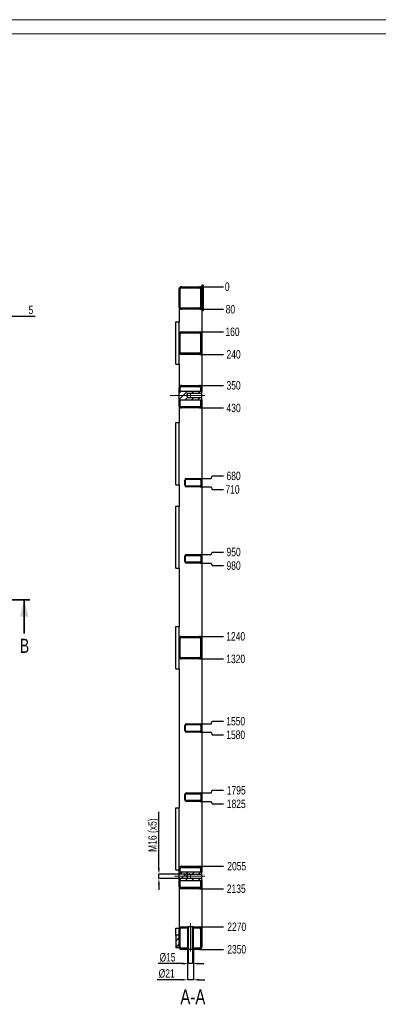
# Model space of a CAD drawing. Header units: millimetres. Extents: x 0 to 841, y 0 to 594.
# Tile 11 of 19: x 246 to 373, y 245 to 594. Entities that reach past the tile are written whole.
import ezdxf

# ---------------------------------------------------------------- set-up
doc = ezdxf.new("R2010")
doc.units = ezdxf.units.MM
doc.header["$PDSIZE"] = -1
doc.linetypes.add('CENTERX2', pattern=[20.32, 12.7, -2.54, 2.54, -2.54])
for name, color, linetype in [('COTES', 1, 'Continuous'), ('NOTES', 6, 'Continuous'), ('TRAIT-FINS', 9, 'Continuous'), ('TRAIT-MIXTES', 3, 'CENTERX2')]:
    doc.layers.add(name, color=color, linetype=linetype)
doc.layers.add('TRAIT-FORT', color=4, linetype='Continuous', lineweight=25)
doc.styles.add('SLDTEXTSTYLE0', font='TXT', dxfattribs={"width": 0.75})
doc.dimstyles.new('SLDDIMSTYLE0', dxfattribs={"dimtxt": 3, "dimasz": 0.333333, "dimexe": 0, "dimexo": 0.0625, "dimgap": 0.75, "dimtad": 0, "dimtih": 1, "dimtoh": 1, "dimdec": 0, "dimlfac": 10, "dimrnd": 1e-09, "dimdsep": 46, "dimtxsty": 'SLDTEXTSTYLE0', "dimblk1": 'ORIGIN', "dimblk2": 'ORIGIN', "dimsah": 1, "dimcen": 0.09, "dimadec": 0, "dimazin": 2, "dimtfac": 1, "dimtdec": 0, "dimtofl": 0, "dimtmove": 0, "dimatfit": 3, "dimldrblk": 'ORIGIN', "dimfxl": 1, "dimfrac": 2, "dimtolj": 1, "dimtzin": 12, "dimarcsym": 0})
doc.dimstyles.new('SLDDIMSTYLE1', dxfattribs={"dimtxt": 3, "dimasz": 2, "dimexe": 0, "dimexo": 0.0625, "dimgap": 0.75, "dimtad": 0, "dimtih": 1, "dimtoh": 1, "dimdec": 0, "dimlfac": 10, "dimrnd": 1e-09, "dimzin": 12, "dimdsep": 46, "dimtxsty": 'SLDTEXTSTYLE0', "dimsah": 1, "dimcen": 0.09, "dimadec": 0, "dimazin": 3, "dimtfac": 1, "dimtdec": 0, "dimtofl": 0, "dimtmove": 0, "dimatfit": 3, "dimfxl": 1, "dimfrac": 2, "dimtolj": 1, "dimtzin": 12, "dimarcsym": 0})
doc.dimstyles.new('SLDDIMSTYLE3', dxfattribs={"dimtxt": 3, "dimasz": 2, "dimexe": 0, "dimexo": 0.0625, "dimgap": 0.75, "dimtad": 1, "dimdec": 0, "dimlfac": 10, "dimrnd": 1e-09, "dimzin": 12, "dimdsep": 46, "dimtxsty": 'SLDTEXTSTYLE0', "dimsah": 1, "dimcen": 0.09, "dimadec": 0, "dimazin": 3, "dimtfac": 1, "dimtdec": 0, "dimtmove": 0, "dimatfit": 0, "dimfxl": 1, "dimfrac": 2, "dimtolj": 1, "dimtzin": 12, "dimarcsym": 0})

# ---------------------------------------------------------------- blocks, each defined once
blk = doc.blocks.new('_D_13')
at = {"layer": 'COTES', "color": 0, "lineweight": -2, "transparency": 16777216}
for p, q in [((239.7, 499.24), (239.7, 488.84)), ((240.2, 490.74), (240.2, 488.84)), ((237.7, 488.84), (235.7, 488.84)), ((239.7, 488.84), (240.2, 488.84)), ((242.2, 488.84), (251.07, 488.84))]:
    blk.add_line(p, q, dxfattribs=at)
at = {"layer": 'COTES', "color": 0, "transparency": 16777216}
for points in [[(237.7, 489.17), (237.7, 488.5), (239.7, 488.84)], [(242.2, 489.17), (242.2, 488.5), (240.2, 488.84)]]:
    blk.add_solid(points, dxfattribs=at)
at = {"layer": 'Defpoints', "color": 0, "transparency": 16777216}
for p in [(239.7, 499.3), (240.2, 490.8), (240.2, 488.84)]:
    blk.add_point(p, dxfattribs=at)
at = {"layer": 'COTES', "color": 0, "transparency": 16777216, "insert": (249.57, 492.59), "char_height": 3, "attachment_point": 2, "style": 'SLDTEXTSTYLE0'}
blk.add_mtext('\\A1;5', dxfattribs=at)
blk = doc.blocks.new('_D_46')
at = {"layer": 'COTES', "color": 0, "lineweight": -2, "transparency": 16777216}
blk.add_line((309.41, 499.3), (317.89, 499.3), dxfattribs=at)
at = {"layer": 'Defpoints', "color": 0, "transparency": 16777216}
for p in [(309.35, 499.3), (309.35, 499.3), (317.89, 499.3)]:
    blk.add_point(p, dxfattribs=at)
at = {"layer": 'COTES', "color": 0, "transparency": 16777216, "insert": (319.2, 499.3), "char_height": 3, "attachment_point": 5, "style": 'SLDTEXTSTYLE0'}
blk.add_mtext('\\A1;0', dxfattribs=at)
blk = doc.blocks.new('_Origin')
at = {"color": 0, "linetype": 'ByBlock', "lineweight": -2}
blk.add_line((0, 0), (-1, 0), dxfattribs=at)
blk.add_circle((0, 0), 0.5, dxfattribs=at)
blk = doc.blocks.new('_D_47')
at = {"layer": 'COTES', "color": 0, "lineweight": -2, "transparency": 16777216}
blk.add_line((309.41, 491.3), (317.89, 491.3), dxfattribs=at)
at = {"layer": 'Defpoints', "color": 0, "transparency": 16777216}
for p in [(309.35, 499.3), (309.35, 491.3), (317.89, 491.3)]:
    blk.add_point(p, dxfattribs=at)
at = {"layer": 'COTES', "color": 0, "transparency": 16777216, "insert": (320.32, 491.3), "char_height": 3, "attachment_point": 5, "style": 'SLDTEXTSTYLE0'}
blk.add_mtext('\\A1;80', dxfattribs=at)
blk = doc.blocks.new('_D_48')
at = {"layer": 'COTES', "color": 0, "lineweight": -2, "transparency": 16777216}
blk.add_line((309.41, 483.3), (317.89, 483.3), dxfattribs=at)
at = {"layer": 'Defpoints', "color": 0, "transparency": 16777216}
for p in [(309.35, 499.3), (309.35, 483.3), (317.89, 483.3)]:
    blk.add_point(p, dxfattribs=at)
at = {"layer": 'COTES', "color": 0, "transparency": 16777216, "insert": (321.07, 483.3), "char_height": 3, "attachment_point": 5, "style": 'SLDTEXTSTYLE0'}
blk.add_mtext('\\A1;160', dxfattribs=at)
blk = doc.blocks.new('_D_49')
at = {"layer": 'COTES', "color": 0, "lineweight": -2, "transparency": 16777216}
blk.add_line((309.41, 475.3), (317.89, 475.3), dxfattribs=at)
at = {"layer": 'Defpoints', "color": 0, "transparency": 16777216}
for p in [(309.35, 499.3), (309.35, 475.3), (317.89, 475.3)]:
    blk.add_point(p, dxfattribs=at)
at = {"layer": 'COTES', "color": 0, "transparency": 16777216, "insert": (321.45, 475.3), "char_height": 3, "attachment_point": 5, "style": 'SLDTEXTSTYLE0'}
blk.add_mtext('\\A1;240', dxfattribs=at)
blk = doc.blocks.new('_D_50')
at = {"layer": 'COTES', "color": 0, "lineweight": -2, "transparency": 16777216}
blk.add_line((309.41, 464.3), (317.89, 464.3), dxfattribs=at)
at = {"layer": 'Defpoints', "color": 0, "transparency": 16777216}
for p in [(309.35, 499.3), (309.35, 464.3), (317.89, 464.3)]:
    blk.add_point(p, dxfattribs=at)
at = {"layer": 'COTES', "color": 0, "transparency": 16777216, "insert": (321.45, 464.3), "char_height": 3, "attachment_point": 5, "style": 'SLDTEXTSTYLE0'}
blk.add_mtext('\\A1;350', dxfattribs=at)
blk = doc.blocks.new('_D_51')
at = {"layer": 'COTES', "color": 0, "lineweight": -2, "transparency": 16777216}
blk.add_line((309.41, 456.3), (317.89, 456.3), dxfattribs=at)
at = {"layer": 'Defpoints', "color": 0, "transparency": 16777216}
for p in [(309.35, 499.3), (309.35, 456.3), (317.89, 456.3)]:
    blk.add_point(p, dxfattribs=at)
at = {"layer": 'COTES', "color": 0, "transparency": 16777216, "insert": (321.45, 456.3), "char_height": 3, "attachment_point": 5, "style": 'SLDTEXTSTYLE0'}
blk.add_mtext('\\A1;430', dxfattribs=at)
blk = doc.blocks.new('_D_52')
at = {"layer": 'COTES', "color": 0, "lineweight": -2, "transparency": 16777216}
for p, q in [((309.61, 431.3), (313.55, 431.3)), ((313.55, 431.3), (313.89, 432.21)), ((313.89, 432.21), (317.89, 432.21))]:
    blk.add_line(p, q, dxfattribs=at)
at = {"layer": 'Defpoints', "color": 0, "transparency": 16777216}
for p in [(309.35, 499.3), (309.55, 431.3), (317.89, 432.21)]:
    blk.add_point(p, dxfattribs=at)
at = {"layer": 'COTES', "color": 0, "transparency": 16777216, "insert": (321.45, 432.21), "char_height": 3, "attachment_point": 5, "style": 'SLDTEXTSTYLE0'}
blk.add_mtext('\\A1;680', dxfattribs=at)
blk = doc.blocks.new('_D_53')
at = {"layer": 'COTES', "color": 0, "lineweight": -2, "transparency": 16777216}
for p, q in [((309.61, 428.3), (313.55, 428.3)), ((313.55, 428.3), (313.89, 427.4)), ((313.89, 427.4), (317.89, 427.4))]:
    blk.add_line(p, q, dxfattribs=at)
at = {"layer": 'Defpoints', "color": 0, "transparency": 16777216}
for p in [(309.35, 499.3), (309.55, 428.3), (317.89, 427.4)]:
    blk.add_point(p, dxfattribs=at)
at = {"layer": 'COTES', "color": 0, "transparency": 16777216, "insert": (321.07, 427.4), "char_height": 3, "attachment_point": 5, "style": 'SLDTEXTSTYLE0'}
blk.add_mtext('\\A1;710', dxfattribs=at)
blk = doc.blocks.new('_D_54')
at = {"layer": 'COTES', "color": 0, "lineweight": -2, "transparency": 16777216}
for p, q in [((313.55, 404.3), (313.89, 405.21)), ((313.89, 405.21), (317.89, 405.21)), ((309.61, 404.3), (313.55, 404.3))]:
    blk.add_line(p, q, dxfattribs=at)
at = {"layer": 'Defpoints', "color": 0, "transparency": 16777216}
for p in [(309.35, 499.3), (317.89, 405.21), (309.55, 404.3)]:
    blk.add_point(p, dxfattribs=at)
at = {"layer": 'COTES', "color": 0, "transparency": 16777216, "insert": (321.45, 405.21), "char_height": 3, "attachment_point": 5, "style": 'SLDTEXTSTYLE0'}
blk.add_mtext('\\A1;950', dxfattribs=at)
blk = doc.blocks.new('_D_55')
at = {"layer": 'COTES', "color": 0, "lineweight": -2, "transparency": 16777216}
for p, q in [((309.61, 401.3), (313.55, 401.3)), ((313.55, 401.3), (313.89, 400.4)), ((313.89, 400.4), (317.89, 400.4))]:
    blk.add_line(p, q, dxfattribs=at)
at = {"layer": 'Defpoints', "color": 0, "transparency": 16777216}
for p in [(309.35, 499.3), (309.55, 401.3), (317.89, 400.4)]:
    blk.add_point(p, dxfattribs=at)
at = {"layer": 'COTES', "color": 0, "transparency": 16777216, "insert": (321.45, 400.4), "char_height": 3, "attachment_point": 5, "style": 'SLDTEXTSTYLE0'}
blk.add_mtext('\\A1;980', dxfattribs=at)
blk = doc.blocks.new('_D_56')
at = {"layer": 'COTES', "color": 0, "lineweight": -2, "transparency": 16777216}
blk.add_line((309.41, 375.3), (317.89, 375.3), dxfattribs=at)
at = {"layer": 'Defpoints', "color": 0, "transparency": 16777216}
for p in [(309.35, 499.3), (309.35, 375.3), (317.89, 375.3)]:
    blk.add_point(p, dxfattribs=at)
at = {"layer": 'COTES', "color": 0, "transparency": 16777216, "insert": (322.2, 375.3), "char_height": 3, "attachment_point": 5, "style": 'SLDTEXTSTYLE0'}
blk.add_mtext('\\A1;1240', dxfattribs=at)
blk = doc.blocks.new('_D_57')
at = {"layer": 'COTES', "color": 0, "lineweight": -2, "transparency": 16777216}
blk.add_line((309.41, 367.3), (317.89, 367.3), dxfattribs=at)
at = {"layer": 'Defpoints', "color": 0, "transparency": 16777216}
for p in [(309.35, 499.3), (309.35, 367.3), (317.89, 367.3)]:
    blk.add_point(p, dxfattribs=at)
at = {"layer": 'COTES', "color": 0, "transparency": 16777216, "insert": (322.2, 367.3), "char_height": 3, "attachment_point": 5, "style": 'SLDTEXTSTYLE0'}
blk.add_mtext('\\A1;1320', dxfattribs=at)
blk = doc.blocks.new('_D_58')
at = {"layer": 'COTES', "color": 0, "lineweight": -2, "transparency": 16777216}
for p, q in [((309.61, 344.3), (313.55, 344.3)), ((313.55, 344.3), (313.89, 345.21)), ((313.89, 345.21), (317.89, 345.21))]:
    blk.add_line(p, q, dxfattribs=at)
at = {"layer": 'Defpoints', "color": 0, "transparency": 16777216}
for p in [(309.35, 499.3), (309.55, 344.3), (317.89, 345.21)]:
    blk.add_point(p, dxfattribs=at)
at = {"layer": 'COTES', "color": 0, "transparency": 16777216, "insert": (322.2, 345.21), "char_height": 3, "attachment_point": 5, "style": 'SLDTEXTSTYLE0'}
blk.add_mtext('\\A1;1550', dxfattribs=at)
blk = doc.blocks.new('_D_59')
at = {"layer": 'COTES', "color": 0, "lineweight": -2, "transparency": 16777216}
for p, q in [((309.61, 341.3), (313.55, 341.3)), ((313.55, 341.3), (313.89, 340.4)), ((313.89, 340.4), (317.89, 340.4))]:
    blk.add_line(p, q, dxfattribs=at)
at = {"layer": 'Defpoints', "color": 0, "transparency": 16777216}
for p in [(309.35, 499.3), (309.55, 341.3), (317.89, 340.4)]:
    blk.add_point(p, dxfattribs=at)
at = {"layer": 'COTES', "color": 0, "transparency": 16777216, "insert": (322.2, 340.4), "char_height": 3, "attachment_point": 5, "style": 'SLDTEXTSTYLE0'}
blk.add_mtext('\\A1;1580', dxfattribs=at)
blk = doc.blocks.new('_D_60')
at = {"layer": 'COTES', "color": 0, "lineweight": -2, "transparency": 16777216}
for p, q in [((309.61, 319.8), (313.55, 319.8)), ((313.55, 319.8), (313.89, 320.71)), ((313.89, 320.71), (317.89, 320.71))]:
    blk.add_line(p, q, dxfattribs=at)
at = {"layer": 'Defpoints', "color": 0, "transparency": 16777216}
for p in [(309.35, 499.3), (309.55, 319.8), (317.89, 320.71)]:
    blk.add_point(p, dxfattribs=at)
at = {"layer": 'COTES', "color": 0, "transparency": 16777216, "insert": (322.39, 320.71), "char_height": 3, "attachment_point": 5, "style": 'SLDTEXTSTYLE0'}
blk.add_mtext('\\A1;1795', dxfattribs=at)
blk = doc.blocks.new('_D_61')
at = {"layer": 'COTES', "color": 0, "lineweight": -2, "transparency": 16777216}
for p, q in [((309.61, 316.8), (313.55, 316.8)), ((313.55, 316.8), (313.89, 315.9)), ((313.89, 315.9), (317.89, 315.9))]:
    blk.add_line(p, q, dxfattribs=at)
at = {"layer": 'Defpoints', "color": 0, "transparency": 16777216}
for p in [(309.35, 499.3), (309.55, 316.8), (317.89, 315.9)]:
    blk.add_point(p, dxfattribs=at)
at = {"layer": 'COTES', "color": 0, "transparency": 16777216, "insert": (322.39, 315.9), "char_height": 3, "attachment_point": 5, "style": 'SLDTEXTSTYLE0'}
blk.add_mtext('\\A1;1825', dxfattribs=at)
blk = doc.blocks.new('_D_62')
at = {"layer": 'COTES', "color": 0, "lineweight": -2, "transparency": 16777216}
blk.add_line((309.41, 293.8), (317.89, 293.8), dxfattribs=at)
at = {"layer": 'Defpoints', "color": 0, "transparency": 16777216}
for p in [(309.35, 499.3), (309.35, 293.8), (317.89, 293.8)]:
    blk.add_point(p, dxfattribs=at)
at = {"layer": 'COTES', "color": 0, "transparency": 16777216, "insert": (322.57, 293.8), "char_height": 3, "attachment_point": 5, "style": 'SLDTEXTSTYLE0'}
blk.add_mtext('\\A1;2055', dxfattribs=at)
blk = doc.blocks.new('_D_63')
at = {"layer": 'COTES', "color": 0, "lineweight": -2, "transparency": 16777216}
blk.add_line((309.41, 285.8), (317.89, 285.8), dxfattribs=at)
at = {"layer": 'Defpoints', "color": 0, "transparency": 16777216}
for p in [(309.35, 499.3), (309.35, 285.8), (317.89, 285.8)]:
    blk.add_point(p, dxfattribs=at)
at = {"layer": 'COTES', "color": 0, "transparency": 16777216, "insert": (322.39, 285.8), "char_height": 3, "attachment_point": 5, "style": 'SLDTEXTSTYLE0'}
blk.add_mtext('\\A1;2135', dxfattribs=at)
blk = doc.blocks.new('_D_64')
at = {"layer": 'COTES', "color": 0, "lineweight": -2, "transparency": 16777216}
blk.add_line((309.41, 272.3), (317.89, 272.3), dxfattribs=at)
at = {"layer": 'Defpoints', "color": 0, "transparency": 16777216}
for p in [(309.35, 499.3), (309.35, 272.3), (317.89, 272.3)]:
    blk.add_point(p, dxfattribs=at)
at = {"layer": 'COTES', "color": 0, "transparency": 16777216, "insert": (322.57, 272.3), "char_height": 3, "attachment_point": 5, "style": 'SLDTEXTSTYLE0'}
blk.add_mtext('\\A1;2270', dxfattribs=at)
blk = doc.blocks.new('_D_65')
at = {"layer": 'COTES', "color": 0, "lineweight": -2, "transparency": 16777216}
blk.add_line((309.41, 264.3), (317.89, 264.3), dxfattribs=at)
at = {"layer": 'Defpoints', "color": 0, "transparency": 16777216}
for p in [(309.35, 499.3), (309.35, 264.3), (317.89, 264.3)]:
    blk.add_point(p, dxfattribs=at)
at = {"layer": 'COTES', "color": 0, "transparency": 16777216, "insert": (322.57, 264.3), "char_height": 3, "attachment_point": 5, "style": 'SLDTEXTSTYLE0'}
blk.add_mtext('\\A1;2350', dxfattribs=at)
blk = doc.blocks.new('_D_66')
at = {"layer": 'COTES', "color": 0, "lineweight": -2, "transparency": 16777216}
for p, q in [((294.95, 293.02), (294.95, 313.07)), ((306.09, 291.02), (294.95, 291.02)), ((294.95, 289.42), (294.95, 291.02)), ((306.09, 289.42), (294.95, 289.42)), ((294.95, 287.42), (294.95, 285.42))]:
    blk.add_line(p, q, dxfattribs=at)
at = {"layer": 'COTES', "color": 0, "transparency": 16777216}
for points in [[(294.62, 293.02), (295.29, 293.02), (294.95, 291.02)], [(294.62, 287.42), (295.29, 287.42), (294.95, 289.42)]]:
    blk.add_solid(points, dxfattribs=at)
at = {"layer": 'Defpoints', "color": 0, "transparency": 16777216}
for p in [(306.15, 291.02), (294.95, 289.42), (306.15, 289.42)]:
    blk.add_point(p, dxfattribs=at)
at = {"layer": 'COTES', "color": 0, "transparency": 16777216, "insert": (291.2, 304.82), "char_height": 3, "attachment_point": 2, "rotation": 90, "style": 'SLDTEXTSTYLE0'}
blk.add_mtext('\\A1;M16 (x5)', dxfattribs=at)
blk = doc.blocks.new('_D_67')
at = {"layer": 'COTES', "color": 0, "lineweight": -2, "transparency": 16777216}
for p, q in [((305.4, 264.24), (305.4, 259.26)), ((306.9, 264.24), (306.9, 259.26)), ((303.4, 259.26), (294.65, 259.26)), ((306.9, 259.26), (305.4, 259.26)), ((308.9, 259.26), (310.9, 259.26))]:
    blk.add_line(p, q, dxfattribs=at)
at = {"layer": 'COTES', "color": 0, "transparency": 16777216}
for points in [[(303.4, 259.59), (303.4, 258.93), (305.4, 259.26)], [(308.9, 259.59), (308.9, 258.93), (306.9, 259.26)]]:
    blk.add_solid(points, dxfattribs=at)
at = {"layer": 'Defpoints', "color": 0, "transparency": 16777216}
for p in [(305.4, 264.3), (306.9, 264.3), (305.4, 259.26)]:
    blk.add_point(p, dxfattribs=at)
at = {"layer": 'COTES', "color": 0, "transparency": 16777216, "insert": (298.02, 263.01), "char_height": 3, "attachment_point": 2, "style": 'SLDTEXTSTYLE0'}
blk.add_mtext('\\A1;%%c15', dxfattribs=at)
blk = doc.blocks.new('_D_68')
at = {"layer": 'COTES', "color": 0, "lineweight": -2, "transparency": 16777216}
for p, q in [((305.1, 264.24), (305.1, 253.53)), ((307.2, 264.24), (307.2, 253.53)), ((303.1, 253.53), (294.35, 253.53)), ((307.2, 253.53), (305.1, 253.53)), ((309.2, 253.53), (311.2, 253.53))]:
    blk.add_line(p, q, dxfattribs=at)
at = {"layer": 'COTES', "color": 0, "transparency": 16777216}
for points in [[(303.1, 253.86), (303.1, 253.2), (305.1, 253.53)], [(309.2, 253.86), (309.2, 253.2), (307.2, 253.53)]]:
    blk.add_solid(points, dxfattribs=at)
at = {"layer": 'Defpoints', "color": 0, "transparency": 16777216}
for p in [(305.1, 264.3), (307.2, 264.3), (305.1, 253.53)]:
    blk.add_point(p, dxfattribs=at)
at = {"layer": 'COTES', "color": 0, "transparency": 16777216, "insert": (297.72, 257.28), "char_height": 3, "attachment_point": 2, "style": 'SLDTEXTSTYLE0'}
blk.add_mtext('\\A1;%%c21', dxfattribs=at)

msp = doc.modelspace()

# ---------------------------------------------------------------- hatches: boundary and pattern name
at = {"layer": 'TRAIT-FINS'}
h = msp.add_hatch(dxfattribs=at)
h.set_pattern_fill('ANSI31', color=256, scale=0.5, angle=3e-322, style=0)
edge = h.paths.add_edge_path(flags=0)
edge.add_arc((302.95, 492.1), 0.8, 180, 270)
edge.add_line((302.95, 491.3), (309.35, 491.3))
edge.add_arc((309.35, 492.1), 0.8, 270, 360)
edge.add_line((310.15, 492.1), (310.15, 498.5))
edge.add_arc((309.35, 498.5), 0.8, 360, 450)
edge.add_line((309.35, 499.3), (302.95, 499.3))
edge.add_arc((302.95, 498.5), 0.8, 90, 180)
edge.add_line((302.15, 498.5), (302.15, 492.1))
edge = h.paths.add_edge_path(flags=0)
edge.add_line((309.35, 491.7), (302.95, 491.7))
edge.add_arc((302.95, 492.1), 0.4, 180, 270, ccw=False)
edge.add_line((302.55, 492.1), (302.55, 498.5))
edge.add_arc((302.95, 498.5), 0.4, 90, 180, ccw=False)
edge.add_line((302.95, 498.9), (309.35, 498.9))
edge.add_arc((309.35, 498.5), 0.4, 0, 90, ccw=False)
edge.add_line((309.75, 498.5), (309.75, 492.1))
edge.add_arc((309.35, 492.1), 0.4, 270, 360, ccw=False)
h = msp.add_hatch(dxfattribs=at)
h.set_pattern_fill('ANSI31', color=256, scale=0.5, angle=3e-322, style=0)
edge = h.paths.add_edge_path(flags=0)
edge.add_line((302.15, 482.5), (302.15, 476.1))
edge.add_arc((302.95, 476.1), 0.8, 180, 270)
edge.add_line((302.95, 475.3), (309.35, 475.3))
edge.add_arc((309.35, 476.1), 0.8, 270, 360)
edge.add_line((310.15, 476.1), (310.15, 482.5))
edge.add_arc((309.35, 482.5), 0.8, 0, 90)
edge.add_line((309.35, 483.3), (302.95, 483.3))
edge.add_arc((302.95, 482.5), 0.8, 90, 180)
edge = h.paths.add_edge_path(flags=0)
edge.add_arc((309.35, 476.1), 0.4, 270, 360, ccw=False)
edge.add_line((309.35, 475.7), (302.95, 475.7))
edge.add_arc((302.95, 476.1), 0.4, 180, 270, ccw=False)
edge.add_line((302.55, 476.1), (302.55, 482.5))
edge.add_arc((302.95, 482.5), 0.4, 90, 180, ccw=False)
edge.add_line((302.95, 482.9), (309.35, 482.9))
edge.add_arc((309.35, 482.5), 0.4, 0, 90, ccw=False)
edge.add_line((309.75, 482.5), (309.75, 476.1))
h = msp.add_hatch(dxfattribs=at)
h.set_pattern_fill('ANSI31', color=256, scale=0.5, angle=3e-322, style=0)
edge = h.paths.add_edge_path(flags=0)
edge.add_arc((302.95, 463.5), 0.8, 90, 180)
edge.add_line((302.15, 463.5), (302.15, 462.2))
edge.add_line((302.15, 462.2), (302.55, 462.2))
edge.add_line((302.55, 462.2), (302.55, 463.5))
edge.add_arc((302.95, 463.5), 0.4, 90, 180, ccw=False)
edge.add_line((302.95, 463.9), (309.35, 463.9))
edge.add_arc((309.35, 463.5), 0.4, 0, 90, ccw=False)
edge.add_line((309.75, 463.5), (309.75, 462.2))
edge.add_line((309.75, 462.2), (310.15, 462.2))
edge.add_line((310.15, 462.2), (310.15, 463.5))
edge.add_arc((309.35, 463.5), 0.8, 0, 90)
edge.add_line((309.35, 464.3), (302.95, 464.3))
h = msp.add_hatch(dxfattribs=at)
h.set_pattern_fill('ANSI31', color=256, scale=0.5, angle=3e-322, style=0)
h.paths.add_polyline_path([(310.15, 461.4), (310.15, 462.2), (302.15, 462.2), (302.15, 459.2), (310.15, 459.2), (310.15, 460), (305.15, 460), (304.73, 460.7), (305.15, 461.4)], flags=0)
h = msp.add_hatch(dxfattribs=at)
h.set_pattern_fill('ANSI31', color=256, scale=0.5, angle=3e-322, style=0)
edge = h.paths.add_edge_path(flags=0)
edge.add_line((309.75, 459.2), (309.75, 457.1))
edge.add_arc((309.35, 457.1), 0.4, 270, 360, ccw=False)
edge.add_line((309.35, 456.7), (302.95, 456.7))
edge.add_arc((302.95, 457.1), 0.4, 180, 270, ccw=False)
edge.add_line((302.55, 457.1), (302.55, 459.2))
edge.add_line((302.55, 459.2), (302.15, 459.2))
edge.add_line((302.15, 459.2), (302.15, 457.1))
edge.add_arc((302.95, 457.1), 0.8, 180, 270)
edge.add_line((302.95, 456.3), (309.35, 456.3))
edge.add_arc((309.35, 457.1), 0.8, 270, 360)
edge.add_line((310.15, 457.1), (310.15, 459.2))
edge.add_line((310.15, 459.2), (309.75, 459.2))
h = msp.add_hatch(dxfattribs=at)
h.set_pattern_fill('ANSI31', color=256, scale=0.5, angle=3e-322, style=0)
edge = h.paths.add_edge_path(flags=0)
edge.add_line((304.75, 428.3), (309.55, 428.3))
edge.add_arc((309.55, 428.9), 0.6, 270, 360)
edge.add_line((310.15, 428.9), (310.15, 430.7))
edge.add_arc((309.55, 430.7), 0.6, 0, 90)
edge.add_line((309.55, 431.3), (304.75, 431.3))
edge.add_arc((304.75, 430.7), 0.6, 90, 180)
edge.add_line((304.15, 430.7), (304.15, 428.9))
edge.add_arc((304.75, 428.9), 0.6, 180, 270)
edge = h.paths.add_edge_path(flags=0)
edge.add_arc((304.75, 428.9), 0.3, 180, 270, ccw=False)
edge.add_line((304.45, 428.9), (304.45, 430.7))
edge.add_arc((304.75, 430.7), 0.3, 90, 180, ccw=False)
edge.add_line((304.75, 431), (309.55, 431))
edge.add_arc((309.55, 430.7), 0.3, 0, 90, ccw=False)
edge.add_line((309.85, 430.7), (309.85, 428.9))
edge.add_arc((309.55, 428.9), 0.3, 270, 360, ccw=False)
edge.add_line((309.55, 428.6), (304.75, 428.6))
h = msp.add_hatch(dxfattribs=at)
h.set_pattern_fill('ANSI31', color=256, scale=0.5, angle=3e-322, style=0)
edge = h.paths.add_edge_path(flags=0)
edge.add_line((304.75, 401.3), (309.55, 401.3))
edge.add_arc((309.55, 401.9), 0.6, 270, 360)
edge.add_line((310.15, 401.9), (310.15, 403.7))
edge.add_arc((309.55, 403.7), 0.6, 0, 90)
edge.add_line((309.55, 404.3), (304.75, 404.3))
edge.add_arc((304.75, 403.7), 0.6, 90, 180)
edge.add_line((304.15, 403.7), (304.15, 401.9))
edge.add_arc((304.75, 401.9), 0.6, 180, 270)
edge = h.paths.add_edge_path(flags=0)
edge.add_arc((304.75, 401.9), 0.3, 180, 270, ccw=False)
edge.add_line((304.45, 401.9), (304.45, 403.7))
edge.add_arc((304.75, 403.7), 0.3, 90, 180, ccw=False)
edge.add_line((304.75, 404), (309.55, 404))
edge.add_arc((309.55, 403.7), 0.3, 0, 90, ccw=False)
edge.add_line((309.85, 403.7), (309.85, 401.9))
edge.add_arc((309.55, 401.9), 0.3, 270, 360, ccw=False)
edge.add_line((309.55, 401.6), (304.75, 401.6))
h = msp.add_hatch(dxfattribs=at)
h.set_pattern_fill('ANSI31', color=256, scale=0.5, angle=3e-322, style=0)
edge = h.paths.add_edge_path(flags=0)
edge.add_line((302.15, 374.5), (302.15, 368.1))
edge.add_arc((302.95, 368.1), 0.8, 180, 270)
edge.add_line((302.95, 367.3), (309.35, 367.3))
edge.add_arc((309.35, 368.1), 0.8, 270, 360)
edge.add_line((310.15, 368.1), (310.15, 374.5))
edge.add_arc((309.35, 374.5), 0.8, 0, 90)
edge.add_line((309.35, 375.3), (302.95, 375.3))
edge.add_arc((302.95, 374.5), 0.8, 90, 180)
edge = h.paths.add_edge_path(flags=0)
edge.add_arc((309.35, 368.1), 0.4, 270, 360, ccw=False)
edge.add_line((309.35, 367.7), (302.95, 367.7))
edge.add_arc((302.95, 368.1), 0.4, 180, 270, ccw=False)
edge.add_line((302.55, 368.1), (302.55, 374.5))
edge.add_arc((302.95, 374.5), 0.4, 90, 180, ccw=False)
edge.add_line((302.95, 374.9), (309.35, 374.9))
edge.add_arc((309.35, 374.5), 0.4, 0, 90, ccw=False)
edge.add_line((309.75, 374.5), (309.75, 368.1))
h = msp.add_hatch(dxfattribs=at)
h.set_pattern_fill('ANSI31', color=256, scale=0.5, angle=3e-322, style=0)
edge = h.paths.add_edge_path(flags=0)
edge.add_line((304.75, 341.3), (309.55, 341.3))
edge.add_arc((309.55, 341.9), 0.6, 270, 360)
edge.add_line((310.15, 341.9), (310.15, 343.7))
edge.add_arc((309.55, 343.7), 0.6, 0, 90)
edge.add_line((309.55, 344.3), (304.75, 344.3))
edge.add_arc((304.75, 343.7), 0.6, 90, 180)
edge.add_line((304.15, 343.7), (304.15, 341.9))
edge.add_arc((304.75, 341.9), 0.6, 180, 270)
edge = h.paths.add_edge_path(flags=0)
edge.add_arc((304.75, 341.9), 0.3, 180, 270, ccw=False)
edge.add_line((304.45, 341.9), (304.45, 343.7))
edge.add_arc((304.75, 343.7), 0.3, 90, 180, ccw=False)
edge.add_line((304.75, 344), (309.55, 344))
edge.add_arc((309.55, 343.7), 0.3, 0, 90, ccw=False)
edge.add_line((309.85, 343.7), (309.85, 341.9))
edge.add_arc((309.55, 341.9), 0.3, 270, 360, ccw=False)
edge.add_line((309.55, 341.6), (304.75, 341.6))
h = msp.add_hatch(dxfattribs=at)
h.set_pattern_fill('ANSI31', color=256, scale=0.5, angle=3e-322, style=0)
edge = h.paths.add_edge_path(flags=0)
edge.add_line((304.75, 316.8), (309.55, 316.8))
edge.add_arc((309.55, 317.4), 0.6, 270, 360)
edge.add_line((310.15, 317.4), (310.15, 319.2))
edge.add_arc((309.55, 319.2), 0.6, 0, 90)
edge.add_line((309.55, 319.8), (304.75, 319.8))
edge.add_arc((304.75, 319.2), 0.6, 90, 180)
edge.add_line((304.15, 319.2), (304.15, 317.4))
edge.add_arc((304.75, 317.4), 0.6, 180, 270)
edge = h.paths.add_edge_path(flags=0)
edge.add_arc((304.75, 317.4), 0.3, 180, 270, ccw=False)
edge.add_line((304.45, 317.4), (304.45, 319.2))
edge.add_arc((304.75, 319.2), 0.3, 90, 180, ccw=False)
edge.add_line((304.75, 319.5), (309.55, 319.5))
edge.add_arc((309.55, 319.2), 0.3, 0, 90, ccw=False)
edge.add_line((309.85, 319.2), (309.85, 317.4))
edge.add_arc((309.55, 317.4), 0.3, 270, 360, ccw=False)
edge.add_line((309.55, 317.1), (304.75, 317.1))
h = msp.add_hatch(dxfattribs=at)
h.set_pattern_fill('ANSI31', color=256, scale=0.5, angle=3e-322, style=0)
edge = h.paths.add_edge_path(flags=0)
edge.add_arc((302.95, 293), 0.8, 90, 180)
edge.add_line((302.15, 293), (302.15, 291.72))
edge.add_line((302.15, 291.72), (302.55, 291.72))
edge.add_line((302.55, 291.72), (302.55, 293))
edge.add_arc((302.95, 293), 0.4, 90, 180, ccw=False)
edge.add_line((302.95, 293.4), (309.35, 293.4))
edge.add_arc((309.35, 293), 0.4, 0, 90, ccw=False)
edge.add_line((309.75, 293), (309.75, 291.72))
edge.add_line((309.75, 291.72), (310.15, 291.72))
edge.add_line((310.15, 291.72), (310.15, 293))
edge.add_arc((309.35, 293), 0.8, 0, 90)
edge.add_line((309.35, 293.8), (302.95, 293.8))
h = msp.add_hatch(dxfattribs=at)
h.set_pattern_fill('ANSI31', color=256, scale=0.5, angle=3e-322, style=0)
h.paths.add_polyline_path([(310.15, 290.92), (310.15, 291.72), (302.15, 291.72), (302.15, 288.72), (310.15, 288.72), (310.15, 289.52), (305.15, 289.52), (304.73, 290.22), (305.15, 290.92)], flags=0)
h = msp.add_hatch(dxfattribs=at)
h.set_pattern_fill('ANSI31', color=256, scale=0.5, angle=3e-322, style=0)
edge = h.paths.add_edge_path(flags=0)
edge.add_line((309.75, 288.72), (309.75, 286.6))
edge.add_arc((309.35, 286.6), 0.4, 270, 360, ccw=False)
edge.add_line((309.35, 286.2), (302.95, 286.2))
edge.add_arc((302.95, 286.6), 0.4, 180, 270, ccw=False)
edge.add_line((302.55, 286.6), (302.55, 288.72))
edge.add_line((302.55, 288.72), (302.15, 288.72))
edge.add_line((302.15, 288.72), (302.15, 286.6))
edge.add_arc((302.95, 286.6), 0.8, 180, 270)
edge.add_line((302.95, 285.8), (309.35, 285.8))
edge.add_arc((309.35, 286.6), 0.8, 270, 360)
edge.add_line((310.15, 286.6), (310.15, 288.72))
edge.add_line((310.15, 288.72), (309.75, 288.72))
h = msp.add_hatch(dxfattribs=at)
h.set_pattern_fill('ANSI31', color=256, scale=0.5, angle=3e-322, style=0)
h.paths.add_polyline_path([(300.95, 264.8), (302.15, 264.8), (302.15, 269.4), (300.95, 269.4)], flags=0)
h = msp.add_hatch(dxfattribs=at)
h.set_pattern_fill('ANSI31', color=256, scale=0.5, angle=3e-322, style=0)
edge = h.paths.add_edge_path(flags=0)
edge.add_arc((302.95, 271.5), 0.8, 90, 180)
edge.add_line((302.15, 271.5), (302.15, 265.1))
edge.add_arc((302.95, 265.1), 0.8, 180, 270)
edge.add_line((302.95, 264.3), (305.1, 264.3))
edge.add_line((305.1, 264.3), (305.1, 264.7))
edge.add_line((305.1, 264.7), (302.95, 264.7))
edge.add_arc((302.95, 265.1), 0.4, 180, 270, ccw=False)
edge.add_line((302.55, 265.1), (302.55, 271.5))
edge.add_arc((302.95, 271.5), 0.4, 90, 180, ccw=False)
edge.add_line((302.95, 271.9), (305.1, 271.9))
edge.add_line((305.1, 271.9), (305.1, 272.3))
edge.add_line((305.1, 272.3), (302.95, 272.3))
h = msp.add_hatch(dxfattribs=at)
h.set_pattern_fill('ANSI31', color=256, scale=0.5, angle=3e-322, style=0)
h.paths.add_polyline_path([(305.4, 272.3), (305.1, 272.3), (305.1, 264.3), (305.4, 264.3)], flags=0)
h = msp.add_hatch(dxfattribs=at)
h.set_pattern_fill('ANSI31', color=256, scale=0.5, angle=3e-322, style=0)
h.paths.add_polyline_path([(306.9, 264.3), (307.2, 264.3), (307.2, 272.3), (306.9, 272.3)], flags=0)
h = msp.add_hatch(dxfattribs=at)
h.set_pattern_fill('ANSI31', color=256, scale=0.5, angle=3e-322, style=0)
edge = h.paths.add_edge_path(flags=0)
edge.add_line((309.75, 271.5), (309.75, 265.1))
edge.add_arc((309.35, 265.1), 0.4, 270, 360, ccw=False)
edge.add_line((309.35, 264.7), (307.2, 264.7))
edge.add_line((307.2, 264.7), (307.2, 264.3))
edge.add_line((307.2, 264.3), (309.35, 264.3))
edge.add_arc((309.35, 265.1), 0.8, 270, 360)
edge.add_line((310.15, 265.1), (310.15, 271.5))
edge.add_arc((309.35, 271.5), 0.8, 0, 90)
edge.add_line((309.35, 272.3), (307.2, 272.3))
edge.add_line((307.2, 272.3), (307.2, 271.9))
edge.add_line((307.2, 271.9), (309.35, 271.9))
edge.add_arc((309.35, 271.5), 0.4, 0, 90, ccw=False)

# ---------------------------------------------------------------- linework, layer by layer
at = {"lineweight": 18}
for p, q in [((841, 594), (0, 594)), ((836, 589), (5, 589))]:
    msp.add_line(p, q, dxfattribs=at)
at = {"lineweight": 35}
for p, q in [((249.22, 388.31), (64.73, 388.31)), ((247.22, 376.31), (247.22, 388.31))]:
    msp.add_line(p, q, dxfattribs=at)
msp.add_solid([(247.22, 388.31), (245.72, 382.31), (248.72, 382.31)], dxfattribs=at)
at = {"layer": 'TRAIT-FINS', "lineweight": 18}
for p, q in [((310.15, 461.5), (306.15, 461.5)), ((306.15, 461.5), (306.15, 459.9)), ((310.15, 461.5), (310.15, 459.9)), ((310.15, 459.9), (306.15, 459.9)), ((310.15, 291.02), (306.15, 291.02)), ((306.15, 291.02), (306.15, 289.42)), ((310.15, 291.02), (310.15, 289.42)), ((310.15, 289.42), (306.15, 289.42))]:
    msp.add_line(p, q, dxfattribs=at)
at = {"layer": 'TRAIT-FORT', "lineweight": 25}
for p, q in [((310.65, 499.8), (310.15, 499.8)), ((310.15, 499.8), (310.15, 498.5)), ((310.65, 499.8), (310.65, 490.8)), ((302.15, 492.1), (302.15, 498.5)), ((302.55, 492.1), (302.55, 498.5)), ((302.95, 499.3), (309.35, 499.3)), ((302.95, 498.9), (309.35, 498.9)), ((309.75, 498.5), (309.75, 492.1)), ((310.15, 498.5), (310.15, 492.1)), ((302.15, 492.1), (302.15, 486.8)), ((309.35, 491.7), (302.95, 491.7)), ((309.35, 491.3), (302.95, 491.3)), ((310.15, 492.1), (310.15, 490.8)), ((310.15, 490.8), (310.15, 482.5)), ((310.65, 490.8), (310.15, 490.8)), ((300.95, 471.8), (300.95, 486.8)), ((300.95, 486.8), (302.15, 486.8)), ((302.15, 482.5), (302.15, 486.8)), ((302.15, 476.1), (302.15, 482.5)), ((302.55, 476.1), (302.55, 482.5)), ((302.95, 483.3), (309.35, 483.3)), ((302.95, 482.9), (309.35, 482.9)), ((309.75, 482.5), (309.75, 476.1)), ((310.15, 482.5), (310.15, 476.1)), ((302.15, 471.8), (302.15, 476.1)), ((309.35, 475.7), (302.95, 475.7)), ((309.35, 475.3), (302.95, 475.3)), ((310.15, 476.1), (310.15, 463.5)), ((300.95, 471.8), (302.15, 471.8)), ((302.15, 471.8), (302.15, 463.5)), ((302.15, 462.2), (302.15, 463.5)), ((310.15, 462.2), (302.15, 462.2)), ((302.15, 459.2), (302.15, 462.2)), ((302.55, 462.2), (302.15, 462.2)), ((302.55, 462.2), (302.55, 463.5)), ((302.95, 464.3), (309.35, 464.3)), ((302.95, 463.9), (309.35, 463.9)), ((305.15, 461.4), (304.73, 460.7)), ((310.15, 461.4), (305.15, 461.4)), ((305.15, 460), (305.15, 461.4)), ((309.75, 463.5), (309.75, 462.2)), ((310.15, 462.2), (309.75, 462.2)), ((310.15, 463.5), (310.15, 462.2)), ((310.15, 461.4), (310.15, 462.2)), ((310.15, 460), (310.15, 461.4)), ((302.15, 459.2), (310.15, 459.2)), ((302.15, 459.2), (302.55, 459.2)), ((302.15, 457.1), (302.15, 459.2)), ((302.55, 457.1), (302.55, 459.2)), ((304.73, 460.7), (305.15, 460)), ((305.15, 460), (310.15, 460)), ((309.75, 459.2), (310.15, 459.2)), ((309.75, 459.2), (309.75, 457.1)), ((310.15, 459.2), (310.15, 460)), ((310.15, 459.2), (310.15, 457.1)), ((302.15, 457.1), (302.15, 451.1)), ((309.35, 456.7), (302.95, 456.7)), ((309.35, 456.3), (302.95, 456.3)), ((310.15, 457.1), (310.15, 430.7)), ((300.95, 451.1), (302.15, 451.1)), ((300.95, 429.1), (300.95, 451.1)), ((302.15, 429.1), (302.15, 451.1)), ((304.15, 428.9), (304.15, 430.7)), ((304.45, 428.9), (304.45, 430.7)), ((304.75, 431.3), (309.55, 431.3)), ((304.75, 431), (309.55, 431)), ((309.85, 430.7), (309.85, 428.9)), ((310.15, 430.7), (310.15, 428.9)), ((300.95, 429.1), (302.15, 429.1)), ((302.15, 429.1), (302.15, 421.5)), ((309.55, 428.6), (304.75, 428.6)), ((309.55, 428.3), (304.75, 428.3)), ((310.15, 428.9), (310.15, 403.7)), ((300.95, 399.5), (300.95, 421.5)), ((300.95, 421.5), (302.15, 421.5)), ((302.15, 399.5), (302.15, 421.5)), ((304.15, 401.9), (304.15, 403.7)), ((304.45, 401.9), (304.45, 403.7)), ((304.75, 404.3), (309.55, 404.3)), ((304.75, 404), (309.55, 404)), ((309.55, 401.6), (304.75, 401.6)), ((309.85, 403.7), (309.85, 401.9)), ((310.15, 403.7), (310.15, 401.9)), ((310.15, 401.9), (310.15, 374.5)), ((300.95, 399.5), (302.15, 399.5)), ((302.15, 399.5), (302.15, 378.8)), ((309.55, 401.3), (304.75, 401.3)), ((300.95, 363.8), (300.95, 378.8)), ((300.95, 378.8), (302.15, 378.8)), ((302.15, 374.5), (302.15, 378.8)), ((302.15, 368.1), (302.15, 374.5)), ((302.55, 368.1), (302.55, 374.5)), ((302.95, 375.3), (309.35, 375.3)), ((302.95, 374.9), (309.35, 374.9)), ((309.75, 374.5), (309.75, 368.1)), ((310.15, 374.5), (310.15, 368.1)), ((302.15, 363.8), (302.15, 368.1)), ((309.35, 367.7), (302.95, 367.7)), ((309.35, 367.3), (302.95, 367.3)), ((310.15, 368.1), (310.15, 343.7)), ((300.95, 363.8), (302.15, 363.8)), ((302.15, 363.8), (302.15, 314.5)), ((304.15, 341.9), (304.15, 343.7)), ((304.45, 341.9), (304.45, 343.7)), ((304.75, 344.3), (309.55, 344.3)), ((304.75, 344), (309.55, 344)), ((309.85, 343.7), (309.85, 341.9)), ((310.15, 343.7), (310.15, 341.9)), ((309.55, 341.6), (304.75, 341.6)), ((309.55, 341.3), (304.75, 341.3)), ((310.15, 341.9), (310.15, 319.2)), ((304.15, 317.4), (304.15, 319.2)), ((304.45, 317.4), (304.45, 319.2)), ((304.75, 319.8), (309.55, 319.8)), ((304.75, 319.5), (309.55, 319.5)), ((309.85, 319.2), (309.85, 317.4)), ((310.15, 319.2), (310.15, 317.4)), ((300.95, 292.5), (300.95, 314.5)), ((300.95, 314.5), (302.15, 314.5)), ((302.15, 293), (302.15, 314.5)), ((309.55, 317.1), (304.75, 317.1)), ((309.55, 316.8), (304.75, 316.8)), ((310.15, 317.4), (310.15, 293)), ((302.95, 293.8), (309.35, 293.8)), ((302.95, 293.4), (309.35, 293.4)), ((300.95, 292.5), (302.15, 292.5)), ((302.15, 291.72), (302.15, 293)), ((302.55, 291.72), (302.15, 291.72)), ((310.15, 291.72), (302.15, 291.72)), ((302.15, 288.72), (302.15, 291.72)), ((302.55, 291.72), (302.55, 293)), ((305.15, 290.92), (304.73, 290.22)), ((304.73, 290.22), (305.15, 289.52)), ((310.15, 290.92), (305.15, 290.92)), ((305.15, 289.52), (305.15, 290.92)), ((309.75, 293), (309.75, 291.72)), ((310.15, 291.72), (309.75, 291.72)), ((310.15, 293), (310.15, 291.72)), ((310.15, 290.92), (310.15, 291.72)), ((310.15, 289.52), (310.15, 290.92)), ((302.15, 288.72), (302.55, 288.72)), ((302.15, 286.6), (302.15, 288.72)), ((302.15, 288.72), (310.15, 288.72)), ((302.15, 286.6), (302.15, 271.8)), ((302.55, 286.6), (302.55, 288.72)), ((305.15, 289.52), (310.15, 289.52)), ((309.75, 288.72), (310.15, 288.72)), ((309.75, 288.72), (309.75, 286.6)), ((310.15, 288.72), (310.15, 289.52)), ((310.15, 288.72), (310.15, 286.6)), ((310.15, 286.6), (310.15, 271.5)), ((309.35, 286.2), (302.95, 286.2)), ((309.35, 285.8), (302.95, 285.8)), ((300.95, 269.4), (300.95, 271.8)), ((300.95, 271.8), (302.15, 271.8)), ((300.95, 269.4), (300.95, 264.8)), ((302.15, 269.4), (300.95, 269.4)), ((302.15, 265.1), (302.15, 271.5)), ((302.15, 269.4), (302.15, 264.8)), ((302.55, 265.1), (302.55, 271.5)), ((302.95, 272.3), (305.1, 272.3)), ((302.95, 271.9), (305.1, 271.9)), ((305.1, 272.3), (305.1, 271.9)), ((305.1, 272.3), (305.1, 264.3)), ((305.4, 272.3), (305.1, 272.3)), ((305.4, 272.3), (305.4, 264.3)), ((306.9, 272.3), (305.4, 272.3)), ((306.9, 264.3), (306.9, 272.3)), ((307.2, 272.3), (306.9, 272.3)), ((307.2, 271.9), (307.2, 272.3)), ((307.2, 272.3), (309.35, 272.3)), ((307.2, 264.3), (307.2, 272.3)), ((307.2, 271.9), (309.35, 271.9)), ((309.75, 271.5), (309.75, 265.1)), ((310.15, 271.5), (310.15, 265.1)), ((302.15, 264.8), (300.95, 264.8)), ((305.1, 264.7), (302.95, 264.7)), ((305.1, 264.3), (302.95, 264.3)), ((305.1, 264.7), (305.1, 264.3)), ((305.4, 264.3), (305.1, 264.3)), ((306.9, 264.3), (305.4, 264.3)), ((307.2, 264.3), (306.9, 264.3)), ((307.2, 264.3), (307.2, 264.7)), ((309.35, 264.7), (307.2, 264.7)), ((309.35, 264.3), (307.2, 264.3))]:
    msp.add_line(p, q, dxfattribs=at)
for centre, radius, start, end in [((302.95, 498.5), 0.8, 90, 180), ((302.95, 498.5), 0.4, 90, 180), ((309.35, 498.5), 0.8, 360, 90), ((309.35, 498.5), 0.4, 0, 90), ((302.95, 492.1), 0.8, 180, 270), ((302.95, 492.1), 0.4, 180, 270), ((309.35, 492.1), 0.8, 270, 360), ((309.35, 492.1), 0.4, 270, 0), ((302.95, 482.5), 0.8, 90, 180), ((302.95, 482.5), 0.4, 90, 180), ((309.35, 482.5), 0.8, 0, 90), ((309.35, 482.5), 0.4, 0, 90), ((302.95, 476.1), 0.8, 180, 270), ((302.95, 476.1), 0.4, 180, 270), ((309.35, 476.1), 0.8, 270, 0), ((309.35, 476.1), 0.4, 270, 0), ((302.95, 463.5), 0.8, 90, 180), ((302.95, 463.5), 0.4, 90, 180), ((309.35, 463.5), 0.8, 0, 90), ((309.35, 463.5), 0.4, 0, 90), ((302.95, 457.1), 0.8, 180, 270), ((302.95, 457.1), 0.4, 180, 270), ((309.35, 457.1), 0.4, 270, 0), ((309.35, 457.1), 0.8, 270, 0), ((304.75, 430.7), 0.6, 90, 180), ((304.75, 430.7), 0.3, 90, 180), ((309.55, 430.7), 0.6, 0, 90), ((309.55, 430.7), 0.3, 0, 90), ((304.75, 428.9), 0.6, 180, 270), ((304.75, 428.9), 0.3, 180, 270), ((309.55, 428.9), 0.6, 270, 0), ((309.55, 428.9), 0.3, 270, 0), ((304.75, 403.7), 0.6, 90, 180), ((304.75, 401.9), 0.6, 180, 270), ((304.75, 403.7), 0.3, 90, 180), ((304.75, 401.9), 0.3, 180, 270), ((309.55, 403.7), 0.6, 0, 90), ((309.55, 403.7), 0.3, 0, 90), ((309.55, 401.9), 0.6, 270, 0), ((309.55, 401.9), 0.3, 270, 0), ((302.95, 374.5), 0.8, 90, 180), ((302.95, 374.5), 0.4, 90, 180), ((309.35, 374.5), 0.8, 0, 90), ((309.35, 374.5), 0.4, 0, 90), ((302.95, 368.1), 0.8, 180, 270), ((302.95, 368.1), 0.4, 180, 270), ((309.35, 368.1), 0.4, 270, 0), ((309.35, 368.1), 0.8, 270, 0), ((304.75, 343.7), 0.6, 90, 180), ((304.75, 343.7), 0.3, 90, 180), ((309.55, 343.7), 0.6, 0, 90), ((309.55, 343.7), 0.3, 0, 90), ((304.75, 341.9), 0.6, 180, 270), ((304.75, 341.9), 0.3, 180, 270), ((309.55, 341.9), 0.6, 270, 0), ((309.55, 341.9), 0.3, 270, 0), ((304.75, 319.2), 0.6, 90, 180), ((304.75, 319.2), 0.3, 90, 180), ((309.55, 319.2), 0.6, 0, 90), ((309.55, 319.2), 0.3, 0, 90), ((304.75, 317.4), 0.6, 180, 270), ((304.75, 317.4), 0.3, 180, 270), ((309.55, 317.4), 0.6, 270, 0), ((309.55, 317.4), 0.3, 270, 0), ((302.95, 293), 0.8, 90, 180), ((302.95, 293), 0.4, 90, 180), ((309.35, 293), 0.8, 0, 90), ((309.35, 293), 0.4, 0, 90), ((302.95, 286.6), 0.8, 180, 270), ((302.95, 286.6), 0.4, 180, 270), ((309.35, 286.6), 0.8, 270, 0), ((309.35, 286.6), 0.4, 270, 0), ((302.95, 271.5), 0.8, 90, 180), ((302.95, 271.5), 0.4, 90, 180), ((309.35, 271.5), 0.8, 0, 90), ((309.35, 271.5), 0.4, 0, 90), ((302.95, 265.1), 0.8, 180, 270), ((302.95, 265.1), 0.4, 180, 270), ((309.35, 265.1), 0.8, 270, 0), ((309.35, 265.1), 0.4, 270, 360)]:
    msp.add_arc(centre, radius, start, end, dxfattribs=at)
at = {"layer": 'TRAIT-MIXTES', "lineweight": 18}
for p, q in [((311.23, 460.7), (298.96, 460.7)), ((311.23, 290.22), (300.47, 290.22)), ((306.15, 273.58), (306.15, 263.6))]:
    msp.add_line(p, q, dxfattribs=at)

# ---------------------------------------------------------------- texts
at = {"insert": (245.64, 374.47), "char_height": 5, "attachment_point": 1, "style": 'SLDTEXTSTYLE0'}
msp.add_mtext('B', dxfattribs=at)
at = {"layer": 'NOTES', "insert": (307, 250.12), "char_height": 5.292, "attachment_point": 2, "style": 'SLDTEXTSTYLE0'}
msp.add_mtext('A-A', dxfattribs=at)

# ---------------------------------------------------------------- dimensions: what is measured, and where the dimension line sits
at = {"layer": 'COTES'}
for feature_location, offset, origin, dimstyle, picture, middle in [((309.34950868, 499.30026089), (8.53773119, 0), (309.34950868, 499.30026089), 'SLDDIMSTYLE0', '_D_46', (319.19973988, 499.30026089)), ((309.35, 491.3), (8.54, 0), (309.35, 499.3), 'SLDDIMSTYLE1', '_D_47', (320.32, 491.3)), ((309.35, 483.3), (8.54, 0), (309.35, 499.3), 'SLDDIMSTYLE1', '_D_48', (321.07, 483.3)), ((309.35, 475.3), (8.54, 0), (309.35, 499.3), 'SLDDIMSTYLE1', '_D_49', (321.45, 475.3)), ((309.35, 464.3), (8.54, 0), (309.35, 499.3), 'SLDDIMSTYLE1', '_D_50', (321.45, 464.3)), ((309.35, 456.3), (8.54, 0), (309.35, 499.3), 'SLDDIMSTYLE1', '_D_51', (321.45, 456.3)), ((309.55, 431.3), (8.34, 0.91), (309.35, 499.3), 'SLDDIMSTYLE1', '_D_52', (321.45, 432.21)), ((309.55, 428.3), (8.34, -0.91), (309.35, 499.3), 'SLDDIMSTYLE1', '_D_53', (321.07, 427.4)), ((309.55, 404.3), (8.34, 0.91), (309.35, 499.3), 'SLDDIMSTYLE1', '_D_54', (321.45, 405.21)), ((309.55, 401.3), (8.34, -0.91), (309.35, 499.3), 'SLDDIMSTYLE1', '_D_55', (321.45, 400.4)), ((309.35, 375.3), (8.54, 0), (309.35, 499.3), 'SLDDIMSTYLE1', '_D_56', (322.2, 375.3)), ((309.35, 367.3), (8.54, 0), (309.35, 499.3), 'SLDDIMSTYLE1', '_D_57', (322.2, 367.3)), ((309.55, 344.3), (8.34, 0.91), (309.35, 499.3), 'SLDDIMSTYLE1', '_D_58', (322.2, 345.21)), ((309.55, 341.3), (8.34, -0.91), (309.35, 499.3), 'SLDDIMSTYLE1', '_D_59', (322.2, 340.4)), ((309.55, 319.8), (8.34, 0.91), (309.35, 499.3), 'SLDDIMSTYLE1', '_D_60', (322.39, 320.71)), ((309.55, 316.8), (8.34, -0.91), (309.35, 499.3), 'SLDDIMSTYLE1', '_D_61', (322.39, 315.9)), ((309.35, 293.8), (8.54, 0), (309.35, 499.3), 'SLDDIMSTYLE1', '_D_62', (322.57, 293.8)), ((309.35, 285.8), (8.54, 0), (309.35, 499.3), 'SLDDIMSTYLE1', '_D_63', (322.39, 285.8)), ((309.35, 272.3), (8.54, 0), (309.35, 499.3), 'SLDDIMSTYLE1', '_D_64', (322.57, 272.3)), ((309.35, 264.3), (8.54, 0), (309.35, 499.3), 'SLDDIMSTYLE1', '_D_65', (322.57, 264.3))]:
    dim = msp.add_ordinate_dim(feature_location=feature_location, offset=offset, dtype=0, origin=origin, dimstyle=dimstyle, dxfattribs=at)
    dim.commit()
    dim.dimension.update_dxf_attribs({"geometry": picture, "text_midpoint": middle})
dim = msp.add_linear_dim(base=(240.2, 488.84), p1=(239.7, 499.3), p2=(240.2, 490.8), dimstyle='SLDDIMSTYLE3', dxfattribs=at)
dim.commit()
dim.dimension.update_dxf_attribs({"geometry": '_D_13', "text_midpoint": (249.57, 488.84), "dimtype": 160})
dim = msp.add_linear_dim(base=(294.95, 289.42), p1=(306.15, 291.02), p2=(306.15, 289.42), angle=90, text='M<> (x5)', dimstyle='SLDDIMSTYLE3', dxfattribs=at)
dim.commit()
dim.dimension.update_dxf_attribs({"geometry": '_D_66', "text_midpoint": (294.95, 304.82), "dimtype": 160})
for base, p1, p2, picture, middle in [((305.1, 253.53), (307.2, 264.3), (305.1, 264.3), '_D_68', (297.72, 253.53)), ((305.4, 259.26), (306.9, 264.3), (305.4, 264.3), '_D_67', (298.02, 259.26))]:
    dim = msp.add_linear_dim(base=base, p1=p1, p2=p2, text='%%c<>', dimstyle='SLDDIMSTYLE3', dxfattribs=at)
    dim.commit()
    dim.dimension.update_dxf_attribs({"geometry": picture, "text_midpoint": middle, "dimtype": 160})

doc.saveas('drawing.dxf')
